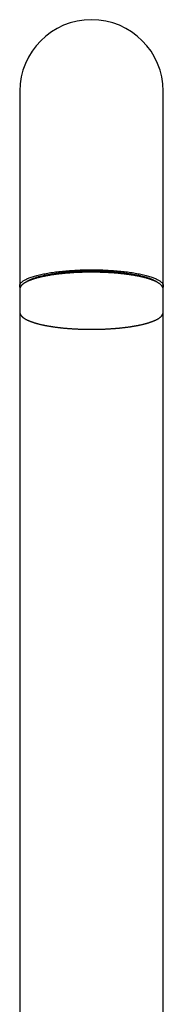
# Model space of a CAD drawing. Header units: millimetres. Extents: x 8 to 955, y 12 to 879.
# Tile 4 of 9: x 392 to 416, y 714 to 879. Entities that reach past the tile are written whole.
import ezdxf

# ---------------------------------------------------------------- set-up
doc = ezdxf.new("R2010")
doc.units = ezdxf.units.MM

msp = doc.modelspace()

# ---------------------------------------------------------------- linework, layer by layer
at = {"color": 7, "linetype": 'Continuous', "lineweight": 30}
for p, q in [((392.01, 867), (392.01, 842.28)), ((416.01, 842.28), (416.01, 867)), ((392.01, 842.28), (392.01, 834.4)), ((416.01, 834.4), (416.01, 842.28)), ((392.01, 834.4), (392.01, 833.77)), ((392.01, 833.77), (392.01, 830.06)), ((392.01, 833.77), (392.01, 833.77)), ((416.01, 833.79), (416.01, 834.4)), ((416.01, 830.06), (416.01, 833.77)), ((392.01, 830.06), (392.01, 705.12)), ((392.01, 830.06), (392.01, 830.06)), ((416.01, 705.12), (416.01, 830.06))]:
    msp.add_line(p, q, dxfattribs=at)
at = {"color": 7, "linetype": 'Continuous', "lineweight": 30, "flags": 128}
for points in [[(392.07, 834.11), (392.07, 834.12), (392.04, 834.19), (392.02, 834.26), (392.01, 834.33), (392.01, 834.4), (392.01, 834.47), (392.02, 834.54), (392.04, 834.61), (392.07, 834.68), (392.11, 834.75), (392.15, 834.82), (392.21, 834.89), (392.27, 834.96), (392.34, 835.03), (392.42, 835.1), (392.5, 835.17), (392.59, 835.23), (392.69, 835.3), (392.8, 835.37), (392.92, 835.43), (393.04, 835.5), (393.18, 835.56), (393.31, 835.63), (393.46, 835.69), (393.61, 835.75), (393.77, 835.81), (393.94, 835.87), (394.12, 835.93), (394.3, 835.99), (394.49, 836.04), (394.68, 836.1), (394.88, 836.15), (395.09, 836.21), (395.3, 836.26), (395.52, 836.31), (395.75, 836.36), (395.98, 836.41), (396.21, 836.45), (396.45, 836.5), (396.7, 836.54), (396.95, 836.58), (397.21, 836.62), (397.47, 836.66), (397.74, 836.7), (398.01, 836.74), (398.28, 836.77), (398.56, 836.81), (398.84, 836.84), (399.13, 836.87), (399.41, 836.89), (399.71, 836.92), (400, 836.94), (400.3, 836.97), (400.6, 836.99), (400.9, 837.01), (401.2, 837.02), (401.51, 837.04), (401.82, 837.05), (402.13, 837.07), (402.44, 837.08), (402.75, 837.08), (403.06, 837.09), (403.38, 837.1), (403.69, 837.1), (404.01, 837.1)], [(404.01, 837.1), (404.32, 837.1), (404.63, 837.1), (404.95, 837.09), (405.26, 837.08), (405.57, 837.08), (405.88, 837.07), (406.19, 837.05), (406.5, 837.04), (406.81, 837.02), (407.11, 837.01), (407.41, 836.99), (407.71, 836.97), (408.01, 836.94), (408.31, 836.92), (408.6, 836.89), (408.89, 836.87), (409.17, 836.84), (409.45, 836.81), (409.73, 836.77), (410.01, 836.74), (410.28, 836.7), (410.54, 836.66), (410.8, 836.62), (411.06, 836.58), (411.31, 836.54), (411.56, 836.5), (411.8, 836.45), (412.04, 836.41), (412.27, 836.36), (412.49, 836.31), (412.71, 836.26), (412.92, 836.21), (413.13, 836.15), (413.33, 836.1), (413.53, 836.04), (413.71, 835.99), (413.9, 835.93), (414.07, 835.87), (414.24, 835.81), (414.4, 835.75), (414.55, 835.69), (414.7, 835.63), (414.84, 835.56), (414.97, 835.5), (415.09, 835.43), (415.21, 835.37), (415.32, 835.3), (415.42, 835.23), (415.51, 835.17), (415.6, 835.1), (415.67, 835.03), (415.74, 834.96), (415.81, 834.89), (415.86, 834.82), (415.9, 834.75), (415.94, 834.68), (415.97, 834.61), (415.99, 834.54), (416, 834.47), (416.01, 834.4), (416, 834.33), (415.99, 834.26), (415.97, 834.19), (415.94, 834.12), (415.94, 834.11)]]:
    msp.add_lwpolyline(points, dxfattribs=at)
at = {"color": 7, "linetype": 'Continuous', "lineweight": 30}
msp.add_arc((404.01, 867), 12, 0, 180, dxfattribs=at)
for points, knots in [([(404.01, 836.7), (403.93, 836.7), (403.83, 836.7), (403.67, 836.7), (403.54, 836.7), (403.38, 836.69), (403.21, 836.69), (403.03, 836.69), (402.85, 836.69), (402.67, 836.68), (402.48, 836.68), (402.28, 836.67), (402.09, 836.66), (401.89, 836.66), (401.7, 836.65), (401.5, 836.64), (401.3, 836.63), (401.1, 836.62), (400.91, 836.61), (400.71, 836.59), (400.51, 836.58), (400.31, 836.56), (400.12, 836.55), (399.92, 836.53), (399.73, 836.52), (399.53, 836.5), (399.34, 836.48), (399.15, 836.46), (398.96, 836.44), (398.77, 836.42), (398.58, 836.4), (398.39, 836.38), (398.21, 836.36), (398.03, 836.33), (397.85, 836.31), (397.67, 836.28), (397.49, 836.26), (397.31, 836.23), (397.14, 836.2), (396.97, 836.17), (396.8, 836.14), (396.63, 836.12), (396.47, 836.08), (396.31, 836.05), (396.15, 836.02), (395.99, 835.99), (395.83, 835.96), (395.68, 835.92), (395.53, 835.89), (395.38, 835.85), (395.24, 835.82), (395.1, 835.78), (394.96, 835.75), (394.82, 835.71), (394.69, 835.67), (394.56, 835.63), (394.43, 835.59), (394.31, 835.55), (394.19, 835.51), (394.07, 835.47), (393.95, 835.43), (393.84, 835.39), (393.73, 835.35), (393.62, 835.31), (393.52, 835.26), (393.42, 835.22), (393.32, 835.17), (393.23, 835.13), (393.14, 835.08), (393.05, 835.03), (392.96, 834.99), (392.88, 834.94), (392.8, 834.89), (392.73, 834.84), (392.66, 834.79), (392.59, 834.74), (392.52, 834.69), (392.46, 834.64), (392.41, 834.58), (392.35, 834.53), (392.3, 834.47), (392.25, 834.42), (392.21, 834.36), (392.17, 834.3), (392.14, 834.25), (392.11, 834.19), (392.08, 834.13), (392.06, 834.07), (392.04, 834.01), (392.03, 833.95), (392.01, 833.89), (392.01, 833.83), (392.01, 833.79), (392.01, 833.77), (392.01, 833.77)], [0, 0, 0, 0, 0.011968, 0.016898, 0.025073, 0.033576, 0.042708, 0.052247, 0.062103, 0.072204, 0.0825, 0.092952, 0.103532, 0.114218, 0.124993, 0.135844, 0.14676, 0.157732, 0.168752, 0.179814, 0.190913, 0.202045, 0.213205, 0.224392, 0.235601, 0.246831, 0.258079, 0.269344, 0.280623, 0.291916, 0.30322, 0.314535, 0.32586, 0.337194, 0.348535, 0.359883, 0.371238, 0.382599, 0.393964, 0.405335, 0.416709, 0.428087, 0.439469, 0.450853, 0.462241, 0.47363, 0.485022, 0.496416, 0.507812, 0.51921, 0.53061, 0.542011, 0.553415, 0.56482, 0.576227, 0.587636, 0.599048, 0.610463, 0.621881, 0.633302, 0.644728, 0.656157, 0.667593, 0.679034, 0.690481, 0.701937, 0.7134, 0.724872, 0.736354, 0.747846, 0.759348, 0.770859, 0.78238, 0.793906, 0.805436, 0.816962, 0.828474, 0.839957, 0.851395, 0.862768, 0.874052, 0.885223, 0.896259, 0.907139, 0.917851, 0.928391, 0.938765, 0.948985, 0.959073, 0.969059, 0.978974, 0.988856, 0.998744, 1, 1, 1, 1]), ([(414.99, 835.02), (414.95, 835.05), (414.87, 835.1), (414.73, 835.19), (414.58, 835.27), (414.42, 835.35), (414.24, 835.43), (414.06, 835.51), (413.85, 835.59), (413.63, 835.67), (413.4, 835.75), (413.15, 835.82), (412.88, 835.9), (412.61, 835.97), (412.33, 836.04), (412.04, 836.1), (411.76, 836.17), (411.46, 836.22), (411.15, 836.28), (410.83, 836.34), (410.49, 836.39), (410.14, 836.44), (409.78, 836.49), (409.41, 836.54), (409.03, 836.58), (408.66, 836.62), (408.28, 836.66), (407.91, 836.69), (407.54, 836.72), (407.16, 836.74), (406.76, 836.77), (406.36, 836.79), (405.95, 836.8), (405.53, 836.82), (405.11, 836.83), (404.69, 836.84), (404.28, 836.84), (403.87, 836.84), (403.48, 836.84), (403.08, 836.83), (402.68, 836.82), (402.28, 836.81), (401.87, 836.8), (401.46, 836.78), (401.05, 836.75), (400.65, 836.73), (400.25, 836.7), (399.86, 836.67), (399.48, 836.63), (399.12, 836.6), (398.76, 836.56), (398.41, 836.51), (398.06, 836.47), (397.71, 836.42), (397.36, 836.37), (397.02, 836.31), (396.69, 836.25), (396.37, 836.19), (396.07, 836.13), (395.78, 836.06), (395.51, 836), (395.24, 835.93), (394.99, 835.86), (394.75, 835.79), (394.51, 835.71), (394.27, 835.63), (394.06, 835.55), (393.85, 835.47), (393.66, 835.38), (393.49, 835.3), (393.33, 835.22), (393.19, 835.13), (393.09, 835.07), (393.04, 835.03), (393.03, 835.02)], [0, 0, 0, 0, 0.012431, 0.026872, 0.040488, 0.054105, 0.067721, 0.081337, 0.094953, 0.109394, 0.123836, 0.138277, 0.152718, 0.167159, 0.181601, 0.195217, 0.208833, 0.222449, 0.236065, 0.249682, 0.264123, 0.278564, 0.293005, 0.307447, 0.321888, 0.336329, 0.349945, 0.363562, 0.377178, 0.390794, 0.40441, 0.418851, 0.433293, 0.447734, 0.462175, 0.476616, 0.491058, 0.504674, 0.51829, 0.531906, 0.545522, 0.559138, 0.57358, 0.588021, 0.602462, 0.616904, 0.631345, 0.645786, 0.659402, 0.673018, 0.686635, 0.700251, 0.713867, 0.728308, 0.74275, 0.757191, 0.771632, 0.786073, 0.800515, 0.814131, 0.827747, 0.841363, 0.854979, 0.868595, 0.883037, 0.897478, 0.911919, 0.926361, 0.940802, 0.955243, 0.968859, 0.982475, 0.996092, 1, 1, 1, 1]), ([(416.01, 833.77), (416.01, 833.78), (416.01, 833.82), (416, 833.88), (415.99, 833.94), (415.98, 834), (415.96, 834.07), (415.93, 834.13), (415.9, 834.19), (415.87, 834.25), (415.83, 834.32), (415.79, 834.38), (415.75, 834.43), (415.7, 834.49), (415.65, 834.54), (415.59, 834.6), (415.53, 834.65), (415.47, 834.71), (415.4, 834.76), (415.33, 834.81), (415.25, 834.86), (415.18, 834.91), (415.1, 834.96), (415.01, 835.01), (414.93, 835.06), (414.84, 835.1), (414.74, 835.15), (414.65, 835.19), (414.55, 835.24), (414.44, 835.28), (414.34, 835.33), (414.23, 835.37), (414.12, 835.41), (414, 835.45), (413.89, 835.49), (413.77, 835.53), (413.64, 835.57), (413.52, 835.61), (413.39, 835.65), (413.26, 835.69), (413.12, 835.73), (412.98, 835.76), (412.84, 835.8), (412.7, 835.84), (412.56, 835.87), (412.41, 835.91), (412.26, 835.94), (412.11, 835.97), (411.95, 836.01), (411.79, 836.04), (411.64, 836.07), (411.47, 836.1), (411.31, 836.13), (411.14, 836.16), (410.97, 836.19), (410.8, 836.21), (410.63, 836.24), (410.46, 836.27), (410.28, 836.29), (410.1, 836.32), (409.92, 836.34), (409.74, 836.36), (409.55, 836.39), (409.37, 836.41), (409.18, 836.43), (408.99, 836.45), (408.8, 836.47), (408.61, 836.49), (408.42, 836.51), (408.22, 836.52), (408.02, 836.54), (407.83, 836.56), (407.63, 836.57), (407.43, 836.58), (407.23, 836.6), (407.03, 836.61), (406.83, 836.62), (406.62, 836.63), (406.42, 836.64), (406.22, 836.65), (406.01, 836.66), (405.81, 836.67), (405.61, 836.67), (405.4, 836.68), (405.2, 836.69), (405, 836.69), (404.8, 836.69), (404.61, 836.7), (404.45, 836.7), (404.3, 836.7), (404.16, 836.7), (404.06, 836.7), (404.01, 836.7)], [0, 0, 0, 0, 0.008809, 0.01883, 0.028971, 0.039274, 0.049785, 0.060545, 0.071593, 0.082964, 0.09468, 0.106754, 0.117823, 0.129075, 0.140478, 0.152003, 0.163617, 0.175291, 0.187, 0.198726, 0.21045, 0.222162, 0.233856, 0.245528, 0.257177, 0.268801, 0.280401, 0.291977, 0.30353, 0.315061, 0.326572, 0.338064, 0.349538, 0.360995, 0.372437, 0.383865, 0.395279, 0.406681, 0.418072, 0.429451, 0.440822, 0.452183, 0.463535, 0.47488, 0.486218, 0.497548, 0.508873, 0.520191, 0.531504, 0.542812, 0.554115, 0.565413, 0.576707, 0.587996, 0.599282, 0.610564, 0.621843, 0.633118, 0.64439, 0.655659, 0.666925, 0.678188, 0.689448, 0.700706, 0.71196, 0.723212, 0.73446, 0.745706, 0.756949, 0.768189, 0.779425, 0.790657, 0.801886, 0.81311, 0.824329, 0.835543, 0.84675, 0.857949, 0.869138, 0.880315, 0.891477, 0.902619, 0.913732, 0.924805, 0.935816, 0.946724, 0.957442, 0.967744, 0.977186, 0.983866, 0.991138, 1, 1, 1, 1]), ([(392.01, 830.06), (392.01, 830.05), (392.01, 830.01), (392.01, 829.95), (392.02, 829.89), (392.04, 829.83), (392.06, 829.76), (392.08, 829.7), (392.11, 829.64), (392.14, 829.58), (392.18, 829.52), (392.22, 829.46), (392.27, 829.4), (392.32, 829.34), (392.37, 829.29), (392.42, 829.23), (392.48, 829.18), (392.55, 829.12), (392.61, 829.07), (392.68, 829.02), (392.76, 828.97), (392.84, 828.92), (392.92, 828.87), (393, 828.82), (393.09, 828.77), (393.18, 828.73), (393.27, 828.68), (393.37, 828.64), (393.47, 828.59), (393.57, 828.55), (393.67, 828.5), (393.78, 828.46), (393.89, 828.42), (394.01, 828.38), (394.13, 828.34), (394.25, 828.3), (394.37, 828.26), (394.5, 828.22), (394.62, 828.18), (394.76, 828.14), (394.89, 828.1), (395.03, 828.07), (395.17, 828.03), (395.31, 827.99), (395.45, 827.96), (395.6, 827.92), (395.75, 827.89), (395.91, 827.86), (396.06, 827.83), (396.22, 827.79), (396.38, 827.76), (396.54, 827.73), (396.7, 827.7), (396.87, 827.67), (397.04, 827.65), (397.21, 827.62), (397.38, 827.59), (397.56, 827.56), (397.73, 827.54), (397.91, 827.51), (398.09, 827.49), (398.28, 827.47), (398.46, 827.44), (398.65, 827.42), (398.83, 827.4), (399.02, 827.38), (399.21, 827.36), (399.4, 827.34), (399.6, 827.32), (399.79, 827.31), (399.99, 827.29), (400.18, 827.28), (400.38, 827.26), (400.58, 827.25), (400.78, 827.23), (400.98, 827.22), (401.19, 827.21), (401.39, 827.2), (401.59, 827.19), (401.79, 827.18), (402, 827.17), (402.2, 827.16), (402.41, 827.16), (402.61, 827.15), (402.81, 827.15), (403.02, 827.14), (403.21, 827.14), (403.4, 827.14), (403.57, 827.13), (403.71, 827.13), (403.85, 827.13), (403.95, 827.13), (404.01, 827.13)], [0, 0, 0, 0, 0.008681, 0.018703, 0.028845, 0.03915, 0.049662, 0.060424, 0.071473, 0.082845, 0.094563, 0.106639, 0.117709, 0.128962, 0.140367, 0.151893, 0.163509, 0.175184, 0.186895, 0.198622, 0.210348, 0.222061, 0.233757, 0.245431, 0.257081, 0.268706, 0.280308, 0.291885, 0.30344, 0.314973, 0.326485, 0.337978, 0.349454, 0.360913, 0.372356, 0.383785, 0.395201, 0.406604, 0.417996, 0.429378, 0.440749, 0.452112, 0.463466, 0.474812, 0.486151, 0.497483, 0.508809, 0.520129, 0.531444, 0.542753, 0.554057, 0.565357, 0.576652, 0.587943, 0.59923, 0.610514, 0.621794, 0.633071, 0.644344, 0.655615, 0.666882, 0.678147, 0.689408, 0.700667, 0.711923, 0.723176, 0.734426, 0.745673, 0.756918, 0.768159, 0.779396, 0.79063, 0.80186, 0.813086, 0.824306, 0.835521, 0.84673, 0.85793, 0.869121, 0.8803, 0.891463, 0.902606, 0.913721, 0.924795, 0.935807, 0.946717, 0.957437, 0.967739, 0.977183, 0.983864, 0.991137, 1, 1, 1, 1]), ([(404.01, 827.13), (404.08, 827.13), (404.19, 827.13), (404.34, 827.13), (404.47, 827.13), (404.63, 827.14), (404.8, 827.14), (404.98, 827.14), (405.16, 827.14), (405.35, 827.15), (405.54, 827.15), (405.73, 827.16), (405.92, 827.17), (406.12, 827.17), (406.32, 827.18), (406.51, 827.19), (406.71, 827.2), (406.91, 827.21), (407.11, 827.23), (407.3, 827.24), (407.5, 827.25), (407.7, 827.27), (407.9, 827.28), (408.09, 827.3), (408.29, 827.31), (408.48, 827.33), (408.67, 827.35), (408.87, 827.37), (409.06, 827.39), (409.25, 827.41), (409.43, 827.43), (409.62, 827.45), (409.8, 827.48), (409.99, 827.5), (410.17, 827.52), (410.35, 827.55), (410.52, 827.57), (410.7, 827.6), (410.87, 827.63), (411.04, 827.66), (411.21, 827.69), (411.38, 827.72), (411.54, 827.75), (411.71, 827.78), (411.87, 827.81), (412.02, 827.84), (412.18, 827.87), (412.33, 827.91), (412.48, 827.94), (412.63, 827.98), (412.77, 828.01), (412.91, 828.05), (413.05, 828.08), (413.19, 828.12), (413.32, 828.16), (413.45, 828.2), (413.58, 828.24), (413.71, 828.28), (413.83, 828.32), (413.95, 828.36), (414.06, 828.4), (414.17, 828.44), (414.28, 828.48), (414.39, 828.53), (414.49, 828.57), (414.59, 828.61), (414.69, 828.66), (414.79, 828.7), (414.88, 828.75), (414.96, 828.8), (415.05, 828.84), (415.13, 828.89), (415.21, 828.94), (415.28, 828.99), (415.35, 829.04), (415.42, 829.09), (415.49, 829.14), (415.55, 829.19), (415.61, 829.25), (415.66, 829.3), (415.71, 829.36), (415.76, 829.41), (415.8, 829.47), (415.84, 829.53), (415.87, 829.58), (415.9, 829.64), (415.93, 829.7), (415.95, 829.76), (415.97, 829.82), (415.99, 829.88), (416, 829.94), (416, 830), (416.01, 830.04), (416.01, 830.06), (416.01, 830.06)], [0, 0, 0, 0, 0.01197, 0.0169, 0.025076, 0.03358, 0.042714, 0.052254, 0.062111, 0.072214, 0.08251, 0.092964, 0.103545, 0.114233, 0.12501, 0.135862, 0.146779, 0.157752, 0.168773, 0.179837, 0.190938, 0.202071, 0.213233, 0.224421, 0.235632, 0.246863, 0.258113, 0.269379, 0.280659, 0.291953, 0.303259, 0.314576, 0.325902, 0.337237, 0.34858, 0.35993, 0.371286, 0.382648, 0.394015, 0.405387, 0.416763, 0.428143, 0.439526, 0.450912, 0.4623, 0.473691, 0.485085, 0.49648, 0.507878, 0.519277, 0.530678, 0.542081, 0.553486, 0.564893, 0.576301, 0.587712, 0.599126, 0.610542, 0.621961, 0.633384, 0.644811, 0.656242, 0.667679, 0.679122, 0.690571, 0.702027, 0.713492, 0.724966, 0.736449, 0.747942, 0.759446, 0.770959, 0.782481, 0.794009, 0.80554, 0.817068, 0.828581, 0.840066, 0.851505, 0.862879, 0.874165, 0.885338, 0.896375, 0.907256, 0.91797, 0.928511, 0.938886, 0.949107, 0.959197, 0.969184, 0.979101, 0.988984, 0.998873, 1, 1, 1, 1])]:
    msp.add_open_spline(points, degree=3, knots=knots, dxfattribs=at)

doc.saveas('drawing.dxf')
